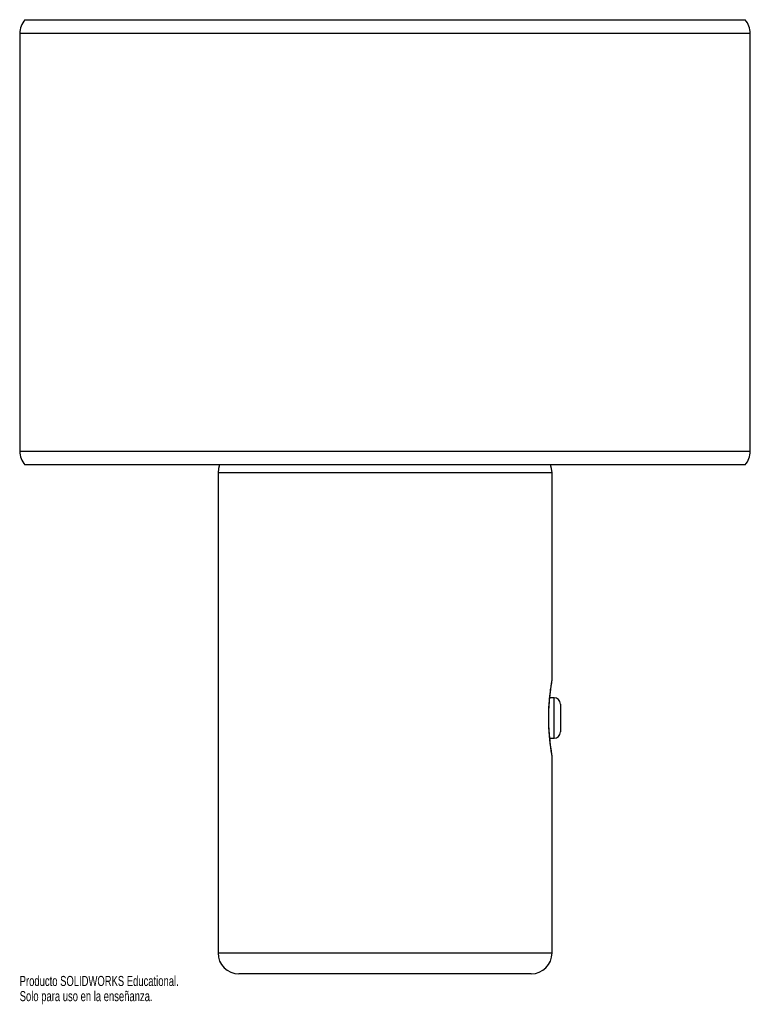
# Paper-space layout '_Normal a' of a CAD drawing. Header units: millimetres. Extents: x -180 to 170, y -153 to 319.
import ezdxf

# ---------------------------------------------------------------- set-up
doc = ezdxf.new("R2010")
doc.units = ezdxf.units.MM
doc.styles.add('SLDTEXTSTYLE0', font='TXT', dxfattribs={"width": 0.7})

psp = doc.layouts.new('_Normal a')

# ---------------------------------------------------------------- linework, layer by layer
at = {"color": 7, "linetype": 'Continuous', "lineweight": 25}
for p, q in [((-177.13, 318.51), (167.87, 318.51)), ((-179.63, 311.89), (-179.63, 111.89)), ((170.37, 111.89), (170.37, 311.89)), ((167.87, 105.28), (-177.13, 105.28)), ((-84.63, 101.57), (-84.63, -128.43)), ((75.37, 1.9), (75.37, 101.57)), ((76.37, -6.24), (74.31, -6.24)), ((79.37, -9.24), (79.37, -22.59)), ((74.31, -25.59), (76.37, -25.59)), ((75.37, -128.43), (75.37, -33.72)), ((65.37, -138.43), (-74.63, -138.43))]:
    psp.add_line(p, q, dxfattribs=at)
at = {"color": 8, "linetype": 'Continuous', "lineweight": 25}
for p, q in [((170.37, 311.89), (-179.63, 311.89)), ((-179.63, 111.89), (170.37, 111.89)), ((75.37, 101.57), (-84.63, 101.57)), ((76.37, -25.59), (76.37, -6.24)), ((-84.63, -128.43), (75.37, -128.43))]:
    psp.add_line(p, q, dxfattribs=at)
at = {"color": 7, "linetype": 'Continuous', "lineweight": 25, "flags": 128}
for points in [[(-83.92, 105.28), (-84.44, 103.52), (-84.63, 101.57)], [(75.37, 101.57), (75.18, 103.52), (74.66, 105.28)]]:
    psp.add_lwpolyline(points, dxfattribs=at)
at = {"color": 7, "linetype": 'Continuous', "lineweight": 25}
for centre, radius, start, end in [((-169.63, 311.89), 10, 138.5904, 180), ((160.37, 311.89), 10, 0, 41.4096), ((-169.63, 111.89), 10, 180, 221.4096), ((160.37, 111.89), 10, 318.5904, 0), ((76.37, -9.24), 3, 0, 90), ((76.37, -22.59), 3, 270, 0), ((-74.63, -128.43), 10, 180, 270), ((65.37, -128.43), 10, 270, 0)]:
    psp.add_arc(centre, radius, start, end, dxfattribs=at)
at = {"color": 8, "linetype": 'Continuous', "lineweight": 25}
psp.add_open_spline([(75.36, -33.72), (75.36, -33.7), (75.35, -33.67), (75.27, -33.17), (75.13, -32.36), (74.95, -31.21), (74.74, -29.72), (74.5, -27.89), (74.25, -25.67), (74.03, -23.1), (73.85, -20.19), (73.76, -17.04), (73.78, -13.75), (73.91, -10.45), (74.09, -8.04), (74.29, -5.87), (74.5, -3.91), (74.77, -1.83), (75.01, -0.22), (75.2, 0.94), (75.32, 1.67), (75.38, 1.97), (75.37, 1.9), (75.36, 1.9)], degree=3, knots=[0, 0, 0, 0, 0.0371024, 0.0785823, 0.1211006, 0.1641866, 0.2082199, 0.256641, 0.30614, 0.3613185, 0.4178856, 0.4783374, 0.5405495, 0.6032874, 0.6680294, 0.6861061, 0.7430076, 0.8016267, 0.848888, 0.8974048, 0.9451755, 0.9945813, 1, 1, 1, 1], dxfattribs=at)
at = {"color": 7, "linetype": 'Continuous', "lineweight": 25}
psp.add_open_spline([(75.36, -33.72), (75.36, -33.69), (75.37, -33.59), (75.35, -33.46), (75.34, -33.34), (75.33, -33.3), (75.33, -33.29), (75.33, -33.28), (75.33, -33.27), (75.33, -33.26), (75.32, -33.23), (75.29, -33.05), (75.2, -32.51), (75.07, -31.66), (74.9, -30.54), (74.71, -29.15), (74.51, -27.51), (74.31, -25.64), (74.13, -23.56), (73.98, -21.33), (73.87, -18.98), (73.83, -16.56), (73.84, -14.12), (73.92, -11.71), (74.05, -9.36), (74.22, -7.14), (74.42, -5.08), (74.64, -3.24), (74.85, -1.67), (75.03, -0.4), (75.18, 0.55), (75.28, 1.17), (75.32, 1.37), (75.33, 1.42), (75.33, 1.42), (75.33, 1.44), (75.33, 1.46), (75.34, 1.52), (75.36, 1.67), (75.36, 1.8), (75.36, 1.9)], degree=3, knots=[0, 0, 0, 0, 0.001355, 0.00567, 0.007605, 0.008134, 0.0085, 0.008924, 0.009646, 0.011376, 0.018477, 0.056188, 0.09607, 0.135719, 0.17595, 0.217343, 0.26011, 0.303872, 0.348879, 0.394572, 0.440871, 0.487478, 0.534346, 0.58101, 0.627882, 0.674747, 0.721096, 0.766929, 0.811581, 0.855005, 0.897128, 0.937831, 0.977381, 0.987188, 0.990499, 0.991142, 0.991569, 0.992202, 0.994721, 1, 1, 1, 1], dxfattribs=at)

# ---------------------------------------------------------------- texts
at = {"color": 7, "linetype": 'Continuous', "char_height": 4.8336, "attachment_point": 1, "style": 'SLDTEXTSTYLE0'}
for s, insert in [('Producto SOLIDWORKS Educational.', (-179.63, -139.45)), ('Solo para uso en la enseñanza.', (-179.63, -146.7))]:
    psp.add_mtext(s, dxfattribs=dict(at, insert=insert))

doc.saveas('drawing.dxf')
